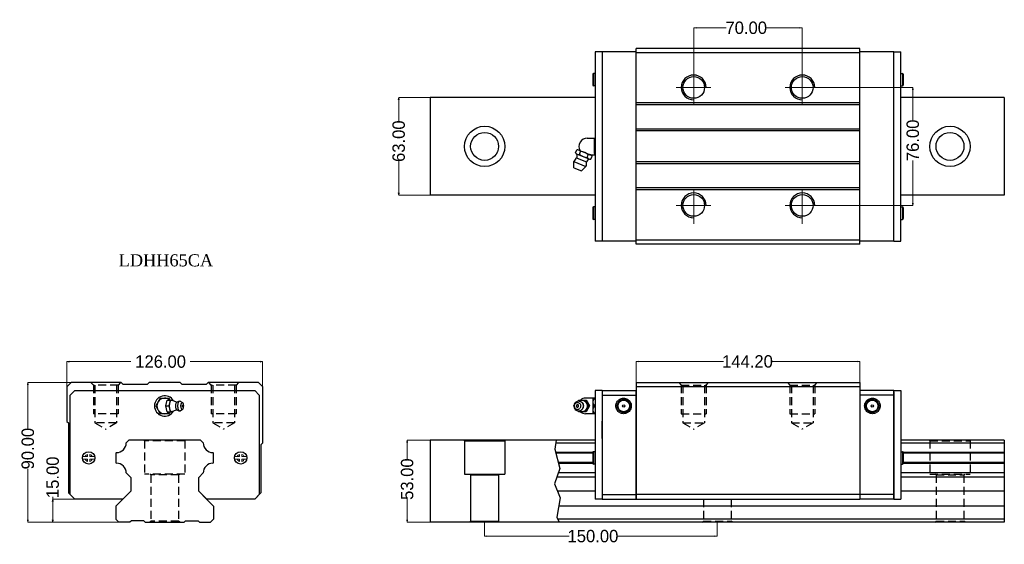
# Model space of a CAD drawing. Extents: x -98 to 537, y -29 to 309.
import ezdxf

# ---------------------------------------------------------------- set-up
doc = ezdxf.new("R2010")
doc.units = 0
doc.header["$LTSCALE"] = 3
doc.header["$MEASUREMENT"] = 0
doc.header["$PDSIZE"] = 0.001
doc.linetypes.add('CENTER2', pattern=[28.575, 19.05, -3.175, 3.175, -3.175])
doc.linetypes.add('DASHED2', pattern=[9.525, 6.35, -3.175])
doc.layers.get('0').update_dxf_attribs({"linetype": 'CONTINUOUS'})
doc.layers.get('Defpoints').update_dxf_attribs({"linetype": 'CONTINUOUS'})
doc.layers.add('\\M+2A4A4\\M+2A4DF\\M+2BD75', color=4, linetype='CENTER2', lineweight=20)
doc.layers.add('\\M+2ABFC\\M+2BD75', color=3, linetype='CONTINUOUS', lineweight=15)
doc.layers.add('\\M+2ABD8\\M+2BA63\\M+2BD75', color=1, linetype='CONTINUOUS')
doc.layers.add('\\M+2B5EA\\M+2BD75', color=6, linetype='DASHED2', plot=False)
doc.dimstyles.new('line3.0', dxfattribs={"dimtxt": 8, "dimasz": 1.5, "dimexe": 0, "dimexo": 0, "dimgap": 0.09, "dimtad": 0, "dimzin": 0, "dimdsep": 46, "dimtxsty": 'Standard', "dimblk": 'OPEN', "dimcen": 0.09, "dimclrd": 5, "dimclre": 5, "dimclrt": 2, "dimazin": 0, "dimtfac": 1, "dimtmove": 0, "dimatfit": 3, "dimldrblk": 'OPEN', "dimfxl": 0, "dimtolj": 1, "dimtzin": 0, "dimlwd": 0, "dimlwe": 0, "dimarcsym": 0})

# ---------------------------------------------------------------- blocks, each defined once
blk = doc.blocks.new('_Open')
at = {"color": 0, "linetype": 'ByBlock', "lineweight": -2}
for p, q in [((-1, 0.17), (0, 0)), ((-1, -0.17), (0, 0)), ((0, 0), (-1, 0))]:
    blk.add_line(p, q, dxfattribs=at)
blk = doc.blocks.new('*D3')
at = {"layer": '\\M+2ABFC\\M+2BD75', "color": 5, "lineweight": 0}
for p, q in [((-67.56, 63.8), (-67.56, 88.54)), ((-66.06, 88.54), (-26.34, 88.54)), ((56.94, 88.54), (11.94, 88.54)), ((58.44, 63.8), (58.44, 88.54))]:
    blk.add_line(p, q, dxfattribs=at)
at = {"layer": 'Defpoints', "color": 0}
for p in [(58.44, 88.54), (-67.56, 63.8), (58.44, 63.8)]:
    blk.add_point(p, dxfattribs=at)
at = {"layer": '\\M+2ABFC\\M+2BD75', "color": 5, "lineweight": 0, "xscale": 1.5, "yscale": 1.5, "zscale": 1.5, "rotation": 180}
blk.add_blockref('_Open', (-67.56, 88.54), dxfattribs=at)
at = {"layer": '\\M+2ABFC\\M+2BD75', "color": 5, "lineweight": 0, "xscale": 1.5, "yscale": 1.5, "zscale": 1.5}
blk.add_blockref('_Open', (58.44, 88.54), dxfattribs=at)
at = {"layer": '\\M+2ABFC\\M+2BD75', "color": 2, "insert": (-7.2, 88.54), "char_height": 8, "attachment_point": 5}
blk.add_mtext('\\A1;126.00', dxfattribs=at)
blk = doc.blocks.new('*D4')
at = {"layer": '\\M+2ABFC\\M+2BD75', "color": 5, "lineweight": 0}
for p, q in [((-76.75, 0), (-76.75, 1.5)), ((-47.06, 0), (-76.75, 0)), ((-76.75, -13.5), (-76.75, -1.5)), ((-30.56, -15), (-76.75, -15))]:
    blk.add_line(p, q, dxfattribs=at)
at = {"layer": 'Defpoints', "color": 0}
for p in [(-76.75, 0), (-47.06, 0), (-30.56, -15)]:
    blk.add_point(p, dxfattribs=at)
at = {"layer": '\\M+2ABFC\\M+2BD75', "color": 5, "lineweight": 0, "xscale": 1.5, "yscale": 1.5, "zscale": 1.5}
for p, rotation in [((-76.75, 0), 90), ((-76.75, -15), 270)]:
    blk.add_blockref('_Open', p, dxfattribs=dict(at, rotation=rotation))
at = {"layer": '\\M+2ABFC\\M+2BD75', "color": 2, "insert": (-76.75, 13.98), "char_height": 8, "attachment_point": 5, "rotation": 90}
blk.add_mtext('\\A1;15.00', dxfattribs=at)
blk = doc.blocks.new('*D5')
at = {"layer": '\\M+2ABFC\\M+2BD75', "color": 5, "lineweight": 0}
for p, q in [((-59.07, 75), (-92.78, 75)), ((-92.78, 73.5), (-92.78, 45.41)), ((-92.78, -13.5), (-92.78, 19.54)), ((-30.56, -15), (-92.78, -15))]:
    blk.add_line(p, q, dxfattribs=at)
at = {"layer": 'Defpoints', "color": 0}
for p in [(-92.78, 75), (-59.07, 75), (-30.56, -15)]:
    blk.add_point(p, dxfattribs=at)
at = {"layer": '\\M+2ABFC\\M+2BD75', "color": 5, "lineweight": 0, "xscale": 1.5, "yscale": 1.5, "zscale": 1.5}
for p, rotation in [((-92.78, 75), 90), ((-92.78, -15), 270)]:
    blk.add_blockref('_Open', p, dxfattribs=dict(at, rotation=rotation))
at = {"layer": '\\M+2ABFC\\M+2BD75', "color": 2, "insert": (-92.78, 32.47), "char_height": 8, "attachment_point": 5, "rotation": 90}
blk.add_mtext('\\A1;90.00', dxfattribs=at)
blk = doc.blocks.new('*D6')
at = {"layer": '\\M+2ABFC\\M+2BD75', "color": 5, "lineweight": 0}
for p, q in [((166.66, 38), (151.73, 38)), ((151.73, 36.5), (151.73, 25.7)), ((151.73, -13.5), (151.73, -0.07)), ((166.66, -15), (151.73, -15))]:
    blk.add_line(p, q, dxfattribs=at)
at = {"layer": 'Defpoints', "color": 0}
for p in [(166.66, 38), (151.73, -15), (166.66, -15)]:
    blk.add_point(p, dxfattribs=at)
at = {"layer": '\\M+2ABFC\\M+2BD75', "color": 5, "lineweight": 0, "xscale": 1.5, "yscale": 1.5, "zscale": 1.5}
for p, rotation in [((151.73, 38), 90), ((151.73, -15), 270)]:
    blk.add_blockref('_Open', p, dxfattribs=dict(at, rotation=rotation))
at = {"layer": '\\M+2ABFC\\M+2BD75', "color": 2, "insert": (151.73, 12.82), "char_height": 8, "attachment_point": 5, "rotation": 90}
blk.add_mtext('\\A1;53.00', dxfattribs=at)
blk = doc.blocks.new('*D7')
at = {"layer": '\\M+2ABFC\\M+2BD75', "color": 5, "lineweight": 0}
for p, q in [((299.33, 61.98), (299.33, 88.64)), ((300.83, 88.64), (355.68, 88.64)), ((442.03, 88.64), (386.54, 88.64)), ((443.53, 61.98), (443.53, 88.64))]:
    blk.add_line(p, q, dxfattribs=at)
at = {"layer": 'Defpoints', "color": 0}
for p in [(443.53, 88.64), (299.33, 61.98), (443.53, 61.98)]:
    blk.add_point(p, dxfattribs=at)
at = {"layer": '\\M+2ABFC\\M+2BD75', "color": 5, "lineweight": 0, "xscale": 1.5, "yscale": 1.5, "zscale": 1.5, "rotation": 180}
blk.add_blockref('_Open', (299.33, 88.64), dxfattribs=at)
at = {"layer": '\\M+2ABFC\\M+2BD75', "color": 5, "lineweight": 0, "xscale": 1.5, "yscale": 1.5, "zscale": 1.5}
blk.add_blockref('_Open', (443.53, 88.64), dxfattribs=at)
at = {"layer": '\\M+2ABFC\\M+2BD75', "color": 2, "insert": (371.11, 88.64), "char_height": 8, "attachment_point": 5}
blk.add_mtext('\\A1;144.20', dxfattribs=at)
blk = doc.blocks.new('*D8')
at = {"layer": '\\M+2ABFC\\M+2BD75', "color": 5, "lineweight": 0}
for p, q in [((201.66, -14.3), (201.66, -23.93)), ((351.66, -14.3), (351.66, -23.93)), ((203.16, -23.93), (256.06, -23.93)), ((350.16, -23.93), (286.92, -23.93))]:
    blk.add_line(p, q, dxfattribs=at)
at = {"layer": 'Defpoints', "color": 0}
for p in [(201.66, -14.3), (351.66, -14.3), (351.66, -23.93)]:
    blk.add_point(p, dxfattribs=at)
at = {"layer": '\\M+2ABFC\\M+2BD75', "color": 5, "lineweight": 0, "xscale": 1.5, "yscale": 1.5, "zscale": 1.5, "rotation": 180}
blk.add_blockref('_Open', (201.66, -23.93), dxfattribs=at)
at = {"layer": '\\M+2ABFC\\M+2BD75', "color": 5, "lineweight": 0, "xscale": 1.5, "yscale": 1.5, "zscale": 1.5}
blk.add_blockref('_Open', (351.66, -23.93), dxfattribs=at)
at = {"layer": '\\M+2ABFC\\M+2BD75', "color": 2, "insert": (271.49, -23.93), "char_height": 8, "attachment_point": 5}
blk.add_mtext('\\A1;150.00', dxfattribs=at)
blk = doc.blocks.new('*D9')
at = {"layer": '\\M+2ABFC\\M+2BD75', "color": 5, "lineweight": 0}
for p, q in [((166.66, 258.74), (146.29, 258.74)), ((146.29, 257.24), (146.29, 243.51)), ((146.29, 197.24), (146.29, 217.68)), ((166.66, 195.74), (146.29, 195.74))]:
    blk.add_line(p, q, dxfattribs=at)
at = {"layer": 'Defpoints', "color": 0}
for p in [(166.66, 258.74), (146.29, 195.74), (166.66, 195.74)]:
    blk.add_point(p, dxfattribs=at)
at = {"layer": '\\M+2ABFC\\M+2BD75', "color": 5, "lineweight": 0, "xscale": 1.5, "yscale": 1.5, "zscale": 1.5}
for p, rotation in [((146.29, 258.74), 90), ((146.29, 195.74), 270)]:
    blk.add_blockref('_Open', p, dxfattribs=dict(at, rotation=rotation))
at = {"layer": '\\M+2ABFC\\M+2BD75', "color": 2, "insert": (146.29, 230.6), "char_height": 8, "attachment_point": 5, "rotation": 90}
blk.add_mtext('\\A1;63.00', dxfattribs=at)
blk = doc.blocks.new('*D10')
at = {"layer": '\\M+2ABFC\\M+2BD75', "color": 5, "lineweight": 0}
for p, q in [((336.43, 268.61), (336.43, 303.65)), ((337.93, 303.65), (357.35, 303.65)), ((404.93, 303.65), (383.25, 303.65)), ((406.43, 268.61), (406.43, 303.65))]:
    blk.add_line(p, q, dxfattribs=at)
at = {"layer": 'Defpoints', "color": 0}
for p in [(406.43, 303.65), (336.43, 268.61), (406.43, 268.61)]:
    blk.add_point(p, dxfattribs=at)
at = {"layer": '\\M+2ABFC\\M+2BD75', "color": 5, "lineweight": 0, "xscale": 1.5, "yscale": 1.5, "zscale": 1.5, "rotation": 180}
blk.add_blockref('_Open', (336.43, 303.65), dxfattribs=at)
at = {"layer": '\\M+2ABFC\\M+2BD75', "color": 5, "lineweight": 0, "xscale": 1.5, "yscale": 1.5, "zscale": 1.5}
blk.add_blockref('_Open', (406.43, 303.65), dxfattribs=at)
at = {"layer": '\\M+2ABFC\\M+2BD75', "color": 2, "insert": (370.3, 303.65), "char_height": 8, "attachment_point": 5}
blk.add_mtext('\\A1;70.00', dxfattribs=at)
blk = doc.blocks.new('*D11')
at = {"layer": '\\M+2ABFC\\M+2BD75', "color": 5, "lineweight": 0}
for p, q in [((409.26, 265.24), (477.68, 265.24)), ((477.68, 263.74), (477.68, 244.09)), ((477.68, 190.74), (477.68, 218.19)), ((409.26, 189.24), (477.68, 189.24))]:
    blk.add_line(p, q, dxfattribs=at)
at = {"layer": 'Defpoints', "color": 0}
for p in [(409.26, 265.24), (409.26, 189.24), (477.68, 189.24)]:
    blk.add_point(p, dxfattribs=at)
at = {"layer": '\\M+2ABFC\\M+2BD75', "color": 5, "lineweight": 0, "xscale": 1.5, "yscale": 1.5, "zscale": 1.5}
for p, rotation in [((477.68, 265.24), 90), ((477.68, 189.24), 270)]:
    blk.add_blockref('_Open', p, dxfattribs=dict(at, rotation=rotation))
at = {"layer": '\\M+2ABFC\\M+2BD75', "color": 2, "insert": (477.68, 231.14), "char_height": 8, "attachment_point": 5, "rotation": 90}
blk.add_mtext('\\A1;76.00', dxfattribs=at)

msp = doc.modelspace()

# ---------------------------------------------------------------- linework, layer by layer
for p, q in [((299.332, 288.244), (272.832, 288.244)), ((277.332, 288.244), (272.832, 288.244)), ((272.832, 288.244), (272.832, 166.244)), ((277.332, 288.244), (277.332, 166.244)), ((443.532, 290.244), (299.332, 290.244)), ((299.332, 164.244), (299.332, 290.244)), ((443.532, 287.644), (299.332, 287.644)), ((443.532, 164.244), (443.532, 290.244)), ((465.532, 288.244), (443.532, 288.244)), ((465.532, 166.244), (465.532, 288.244)), ((465.532, 288.244), (470.032, 288.244)), ((470.032, 166.244), (470.032, 288.244)), ((271.332, 273.744), (271.332, 266.744)), ((272.832, 274.244), (271.832, 274.244)), ((271.832, 274.244), (271.832, 266.244)), ((470.032, 274.244), (471.032, 274.244)), ((471.032, 274.244), (471.032, 266.244)), ((471.532, 273.744), (471.532, 266.744)), ((272.832, 266.244), (271.832, 266.244)), ((470.032, 266.244), (471.032, 266.244)), ((166.657, 258.744), (166.657, 195.744)), ((272.847, 258.744), (166.657, 258.744)), ((443.532, 255.244), (299.332, 255.244)), ((443.532, 254.044), (299.332, 254.044)), ((536.657, 258.744), (470.032, 258.744)), ((536.657, 258.744), (536.657, 195.744)), ((443.532, 238.444), (299.332, 238.444)), ((443.532, 237.244), (299.332, 237.244)), ((267.795, 232.577), (272.69, 232.577)), ((272.593, 222.644), (272.593, 231.844)), ((260.286, 223.138), (261.048, 224.979)), ((261.374, 222.259), (268.811, 219.178)), ((262.439, 224.832), (269.877, 221.751)), ((262.765, 222.111), (263.527, 223.953)), ((259.26, 217.504), (266.943, 214.321)), ((259.26, 213.461), (259.26, 217.504)), ((261.34, 219.673), (267.253, 217.224)), ((267.723, 220.057), (268.486, 221.899)), ((269.307, 221.911), (272.69, 221.911)), ((270.202, 219.03), (270.965, 220.872)), ((443.532, 217.244), (299.332, 217.244)), ((443.532, 216.044), (299.332, 216.044)), ((259.26, 213.461), (264.084, 211.463)), ((264.084, 211.463), (266.943, 214.321)), ((443.532, 200.444), (299.332, 200.444)), ((443.532, 199.244), (299.332, 199.244)), ((272.847, 195.744), (166.657, 195.744)), ((536.657, 195.744), (470.032, 195.744)), ((271.332, 187.744), (271.332, 180.744)), ((272.832, 188.244), (271.832, 188.244)), ((271.832, 188.244), (271.832, 180.244)), ((470.032, 188.244), (471.032, 188.244)), ((471.032, 188.244), (471.032, 180.244)), ((471.532, 187.744), (471.532, 180.744)), ((272.832, 180.244), (271.832, 180.244)), ((470.032, 180.244), (471.032, 180.244)), ((299.332, 166.244), (272.832, 166.244)), ((443.532, 166.744), (299.332, 166.744)), ((465.532, 166.244), (443.532, 166.244)), ((465.532, 166.244), (470.032, 166.244)), ((443.532, 164.244), (299.332, 164.244)), ((277.332, 70), (272.832, 70)), ((272.832, 70), (272.832, 0)), ((277.332, 70), (277.332, 0)), ((277.332, 70), (299.332, 70)), ((465.532, 70), (443.532, 70)), ((465.532, 0), (465.532, 70)), ((465.532, 70), (470.032, 70)), ((470.032, 70), (470.032, 0)), ((277.332, 69), (277.332, 0)), ((277.332, 67), (299.332, 67)), ((465.532, 67), (443.532, 67)), ((465.532, 69), (465.532, 0)), ((277.332, 39), (277.332, 50.097)), ((271.332, 30), (271.332, 23)), ((272.832, 30.5), (271.832, 30.5)), ((271.832, 30.5), (271.832, 22.5)), ((470.032, 30.5), (471.032, 30.5)), ((471.032, 30.5), (471.032, 22.5)), ((471.532, 30), (471.532, 23)), ((272.832, 22.5), (271.832, 22.5)), ((470.032, 22.5), (471.032, 22.5)), ((277.332, 0), (272.832, 0)), ((277.332, 3), (299.332, 3)), ((277.332, 0), (299.332, 0)), ((465.532, 3), (443.532, 3)), ((465.532, 0), (443.532, 0)), ((465.532, 0), (470.032, 0)), ((-27.06, -15), (-34.061, -15)), ((-18.061, -14), (-26.06, -14)), ((-17.061, -15), (7.94, -15)), ((8.94, -14), (16.939, -14)), ((17.939, -15), (24.94, -15))]:
    msp.add_line(p, q)
at = {"ltscale": 0.27}
for p, q in [((-64.96, 75), (-67.56, 72.4)), ((-67.56, 72.4), (-67.56, 50)), ((-65.56, 67), (-62.56, 70)), ((-32.56, 75), (-64.96, 75)), ((-62.56, 70), (53.44, 70)), ((-32.56, 75), (-31.36, 73.8)), ((-15.76, 73.8), (-31.36, 73.8)), ((-14.56, 75), (-15.76, 73.8)), ((5.44, 75), (-14.56, 75)), ((5.44, 75), (6.64, 73.8)), ((22.24, 73.8), (6.64, 73.8)), ((23.44, 75), (22.24, 73.8)), ((55.94, 75), (23.44, 75)), ((53.44, 70), (56.44, 67)), ((58.44, 72.5), (55.94, 75)), ((58.44, 72.5), (58.44, 36)), ((299.332, 75), (443.532, 75)), ((299.332, 75), (299.332, 0)), ((299.332, 72.5), (443.532, 72.5)), ((299.332, 0), (299.332, 70)), ((443.532, 75), (443.532, 0)), ((443.532, 70), (443.532, 0)), ((-65.56, 3), (-65.56, 67)), ((-7.447, 65), (-10.334, 60)), ((-7.447, 65), (-1.674, 65)), ((-3.762, 60), (-2.933, 63.75)), ((-2.933, 63.75), (0.834, 63.75)), ((-0.952, 63.75), (-1.674, 65)), ((-1.651, 60), (-0.823, 63.75)), ((-0.544, 63.464), (-0.274, 63.678)), ((-0.274, 63.678), (0.006, 63.75)), ((0.006, 63.75), (0.286, 63.678)), ((0.286, 63.678), (2.788, 62.546)), ((0.913, 63.394), (0.834, 63.75)), ((56.44, 67), (56.44, 3)), ((262.337, 63.75), (262.029, 63.173)), ((262.337, 63.75), (267.212, 63.75)), ((263.011, 63.465), (263.661, 63.678)), ((263.661, 63.678), (264.337, 63.75)), ((264.337, 63.75), (265.013, 63.678)), ((265.013, 63.678), (265.663, 63.465)), ((266.337, 63.75), (268.338, 60)), ((272.832, 65), (266.746, 65)), ((267.212, 63.75), (269.212, 60)), ((271.432, 65), (271.432, 55)), ((-10.334, 60), (-7.447, 55)), ((-3.762, 60), (-1.651, 60)), ((-2.933, 56.25), (-3.762, 60)), ((-0.823, 56.25), (-1.651, 60)), ((-1.429, 60), (-1.402, 60.732)), ((-1.402, 59.268), (-1.429, 60)), ((-1.402, 60.732), (-1.32, 61.435)), ((-1.32, 58.565), (-1.402, 59.268)), ((-1.32, 61.435), (-1.188, 62.083)), ((-1.188, 57.917), (-1.32, 58.565)), ((-1.188, 62.083), (-1.009, 62.652)), ((-1.009, 57.348), (-1.188, 57.917)), ((-1.009, 62.652), (-0.792, 63.118)), ((-0.792, 56.882), (-1.009, 57.348)), ((-0.792, 63.118), (-0.544, 63.464)), ((0.286, 56.322), (2.788, 57.454)), ((2.543, 60), (2.561, 60.476)), ((2.561, 59.524), (2.543, 60)), ((2.561, 60.476), (2.614, 60.933)), ((2.614, 59.067), (2.561, 59.524)), ((2.614, 60.933), (2.7, 61.355)), ((2.7, 58.645), (2.614, 59.067)), ((2.817, 58.275), (2.7, 58.645)), ((2.7, 61.355), (2.817, 61.725)), ((2.788, 62.546), (3.089, 62.423)), ((2.788, 57.454), (3.089, 57.577)), ((2.817, 61.725), (2.958, 62.028)), ((2.958, 57.972), (2.817, 58.275)), ((2.958, 62.028), (3.119, 62.253)), ((3.119, 57.746), (2.958, 57.972)), ((3.029, 57.58), (3.089, 57.577)), ((3.089, 62.423), (3.358, 62.434)), ((3.089, 57.577), (3.358, 57.566)), ((3.119, 62.253), (3.295, 62.392)), ((3.119, 57.746), (3.294, 57.608)), ((3.294, 57.608), (3.358, 57.566)), ((3.295, 62.392), (3.358, 62.434)), ((3.358, 62.434), (4.05, 62.891)), ((3.358, 57.566), (4.05, 57.109)), ((3.839, 62.723), (4.05, 62.891)), ((3.923, 60), (3.947, 60.623)), ((3.947, 59.377), (3.923, 60)), ((3.947, 60.623), (4.016, 61.221)), ((4.016, 58.778), (3.947, 59.377)), ((4.016, 61.221), (4.129, 61.773)), ((4.129, 58.227), (4.016, 58.778)), ((4.05, 62.891), (4.458, 63.096)), ((4.129, 61.773), (4.281, 62.257)), ((4.281, 57.743), (4.129, 58.227)), ((4.281, 62.257), (4.466, 62.654)), ((4.466, 57.346), (4.281, 57.743)), ((4.458, 63.096), (4.694, 63.157)), ((4.466, 62.654), (4.677, 62.949)), ((4.677, 57.051), (4.466, 57.346)), ((4.677, 62.949), (4.906, 63.13)), ((4.694, 63.157), (5.145, 63.192)), ((4.906, 63.13), (5.145, 63.192)), ((5.145, 63.192), (5.383, 63.13)), ((5.383, 63.13), (6.946, 62.196)), ((5.383, 56.869), (6.946, 57.803)), ((5.922, 60), (5.938, 60.437)), ((5.938, 59.563), (5.922, 60)), ((5.938, 60.437), (5.987, 60.857)), ((5.987, 59.143), (5.938, 59.563)), ((5.987, 60.857), (6.066, 61.244)), ((6.066, 58.756), (5.987, 59.143)), ((6.066, 61.244), (6.173, 61.584)), ((6.173, 58.416), (6.066, 58.756)), ((6.173, 61.584), (6.303, 61.862)), ((6.303, 58.138), (6.173, 58.416)), ((6.303, 61.862), (6.451, 62.069)), ((6.451, 57.931), (6.303, 58.138)), ((6.436, 57.952), (6.438, 57.953)), ((6.451, 62.069), (6.612, 62.196)), ((6.451, 57.931), (6.612, 57.803)), ((6.612, 62.196), (6.779, 62.239)), ((6.612, 57.803), (6.779, 57.76)), ((6.779, 62.239), (6.946, 62.196)), ((6.779, 57.76), (6.946, 57.803)), ((6.946, 62.196), (7.107, 62.069)), ((6.946, 57.803), (7.107, 57.931)), ((7.255, 61.862), (7.107, 62.069)), ((7.107, 57.931), (7.255, 58.138)), ((7.385, 61.584), (7.255, 61.862)), ((7.255, 58.138), (7.385, 58.416)), ((7.491, 61.244), (7.385, 61.584)), ((7.385, 58.416), (7.491, 58.756)), ((7.571, 60.857), (7.491, 61.244)), ((7.491, 58.756), (7.571, 59.143)), ((7.619, 60.437), (7.571, 60.857)), ((7.571, 59.143), (7.619, 59.563)), ((7.636, 60), (7.619, 60.437)), ((7.619, 59.563), (7.636, 60)), ((259.316, 60.623), (259.26, 60)), ((259.26, 60), (259.316, 59.377)), ((259.484, 61.221), (259.316, 60.623)), ((259.316, 59.377), (259.484, 58.779)), ((259.502, 60.437), (259.463, 60)), ((259.463, 60), (259.502, 59.563)), ((259.757, 61.773), (259.484, 61.221)), ((259.484, 58.779), (259.757, 58.227)), ((259.62, 60.857), (259.502, 60.437)), ((259.502, 59.563), (259.62, 59.143)), ((259.811, 61.244), (259.62, 60.857)), ((259.62, 59.143), (259.811, 58.756)), ((260.123, 62.257), (259.757, 61.773)), ((259.757, 58.227), (260.123, 57.743)), ((260.069, 61.584), (259.811, 61.244)), ((259.811, 58.756), (260.069, 58.416)), ((260.069, 61.584), (260.382, 61.862)), ((260.069, 58.416), (260.382, 58.138)), ((260.123, 62.257), (260.57, 62.654)), ((260.123, 57.743), (260.57, 57.346)), ((260.382, 61.862), (260.74, 62.069)), ((260.382, 58.138), (260.74, 57.931)), ((260.57, 62.654), (261.08, 62.949)), ((260.57, 57.346), (261.08, 57.051)), ((260.707, 62.05), (260.711, 62.048)), ((260.707, 57.95), (260.711, 57.952)), ((260.74, 62.069), (261.128, 62.197)), ((260.74, 57.931), (261.128, 57.803)), ((261.08, 62.949), (261.633, 63.13)), ((261.128, 62.197), (261.532, 62.24)), ((261.128, 57.803), (261.532, 57.76)), ((261.532, 62.24), (261.935, 62.197)), ((261.532, 57.76), (261.935, 57.803)), ((261.633, 63.13), (262.209, 63.192)), ((261.935, 62.197), (262.323, 62.069)), ((261.935, 57.803), (262.323, 57.931)), ((262.209, 63.192), (262.784, 63.13)), ((262.323, 62.069), (262.681, 61.862)), ((262.323, 57.931), (262.681, 58.138)), ((262.488, 63.162), (263.011, 63.465)), ((262.681, 61.862), (262.995, 61.584)), ((262.681, 58.138), (262.995, 58.416)), ((262.784, 63.13), (263.337, 62.949)), ((262.784, 63.13), (262.964, 63.096)), ((262.964, 63.096), (263.512, 62.917)), ((262.995, 61.584), (263.252, 61.244)), ((263.252, 58.756), (262.995, 58.416)), ((263.252, 61.244), (263.443, 60.857)), ((263.443, 59.143), (263.252, 58.756)), ((263.337, 62.949), (263.847, 62.654)), ((263.337, 57.051), (263.847, 57.346)), ((263.443, 60.857), (263.561, 60.437)), ((263.561, 59.563), (263.443, 59.143)), ((263.512, 62.917), (264.016, 62.625)), ((263.512, 57.083), (264.016, 57.375)), ((263.561, 60.437), (263.601, 60)), ((263.601, 60), (263.561, 59.563)), ((263.847, 62.654), (264.294, 62.257)), ((263.847, 57.346), (264.294, 57.743)), ((264.016, 62.625), (264.458, 62.232)), ((264.016, 57.375), (264.458, 57.768)), ((264.294, 62.257), (264.66, 61.773)), ((264.66, 58.227), (264.294, 57.743)), ((264.458, 62.232), (264.82, 61.754)), ((264.82, 58.246), (264.458, 57.768)), ((264.66, 61.773), (264.933, 61.221)), ((264.933, 58.779), (264.66, 58.227)), ((264.82, 61.754), (265.09, 61.208)), ((265.09, 58.792), (264.82, 58.246)), ((264.933, 61.221), (265.101, 60.623)), ((265.101, 59.377), (264.933, 58.779)), ((265.09, 61.208), (265.256, 60.616)), ((265.256, 59.384), (265.09, 58.792)), ((265.101, 60.623), (265.157, 60)), ((265.157, 60), (265.101, 59.377)), ((265.256, 60.616), (265.312, 60)), ((265.312, 60), (265.256, 59.384)), ((265.663, 63.465), (266.262, 63.118)), ((266.262, 63.118), (266.787, 62.652)), ((266.262, 56.882), (266.787, 57.348)), ((268.338, 60), (266.337, 56.25)), ((266.787, 62.652), (267.218, 62.083)), ((267.218, 57.917), (266.787, 57.348)), ((269.212, 60), (267.212, 56.25)), ((267.218, 62.083), (267.538, 61.435)), ((267.538, 58.565), (267.218, 57.917)), ((267.538, 61.435), (267.735, 60.732)), ((267.735, 59.268), (267.538, 58.565)), ((267.735, 60.732), (267.802, 60)), ((267.802, 60), (267.735, 59.268)), ((268.338, 60), (269.212, 60)), ((272.407, 60), (272.832, 60)), ((-1.674, 55), (-7.447, 55)), ((-2.933, 56.25), (0.834, 56.25)), ((-0.952, 56.25), (-1.674, 55)), ((-0.544, 56.535), (-0.792, 56.882)), ((-0.544, 56.535), (-0.274, 56.322)), ((-0.274, 56.322), (0.006, 56.25)), ((0.006, 56.25), (0.286, 56.322)), ((0.834, 56.25), (0.913, 56.606)), ((4.05, 57.109), (4.458, 56.904)), ((4.458, 56.904), (4.694, 56.843)), ((4.677, 57.051), (4.906, 56.869)), ((4.694, 56.843), (5.145, 56.808)), ((4.906, 56.869), (5.145, 56.808)), ((5.145, 56.808), (5.383, 56.869)), ((261.08, 57.051), (261.633, 56.87)), ((261.633, 56.87), (262.209, 56.808)), ((262.029, 56.827), (262.337, 56.25)), ((262.209, 56.808), (262.784, 56.87)), ((267.212, 56.25), (262.337, 56.25)), ((262.488, 56.838), (263.011, 56.535)), ((262.784, 56.87), (263.337, 57.051)), ((262.784, 56.87), (262.964, 56.904)), ((262.964, 56.904), (263.512, 57.083)), ((263.011, 56.535), (263.661, 56.322)), ((263.661, 56.322), (264.337, 56.25)), ((264.337, 56.25), (265.013, 56.322)), ((265.013, 56.322), (265.663, 56.535)), ((265.663, 56.535), (266.262, 56.882)), ((272.832, 55), (266.746, 55)), ((-67.56, 50), (-66.56, 49)), ((-66.56, 49), (-66.56, 3.999)), ((-27.66, 37.9), (-29.374, 36.186)), ((-27.66, 37.9), (-29.374, 36.186)), ((18.54, 37.9), (-27.66, 37.9)), ((18.54, 37.9), (-27.66, 37.9)), ((20.253, 36.186), (18.54, 37.9)), ((20.253, 36.186), (18.54, 37.9)), ((58.44, 36), (57.44, 35)), ((57.44, 35), (57.44, 4)), ((272.832, 38), (166.657, 38)), ((166.657, 38), (166.657, -15)), ((188.657, 37.6), (188.426, 38)), ((188.657, 37.6), (214.657, 37.6)), ((188.657, 37.6), (188.657, 16)), ((214.657, 37.6), (214.888, 38)), ((214.657, 37.6), (214.657, 16)), ((272.832, 36.086), (247.522, 36.086)), ((536.657, 38), (470.032, 38)), ((536.657, 36.086), (470.032, 36.086)), ((536.657, 38), (536.657, -15)), ((-35.613, 29.947), (-35.96, 29.6)), ((-35.613, 29.947), (-35.96, 29.6)), ((-35.96, 29.6), (-35.96, 23.4)), ((-35.96, 29.6), (-35.96, 23.4)), ((26.84, 29.6), (26.493, 29.947)), ((26.84, 29.6), (26.493, 29.947)), ((26.84, 23.4), (26.84, 29.6)), ((26.84, 23.4), (26.84, 29.6)), ((271.334, 30.048), (247.555, 30.048)), ((271.332, 29.5), (247.695, 29.5)), ((536.657, 30.048), (471.529, 30.048)), ((536.657, 29.5), (471.532, 29.5)), ((-35.96, 23.4), (-35.614, 23.054)), ((-35.96, 23.4), (-35.614, 23.054)), ((26.494, 23.054), (26.84, 23.4)), ((26.494, 23.054), (26.84, 23.4)), ((271.332, 23.5), (249.226, 23.5)), ((271.334, 22.953), (249.365, 22.953)), ((536.657, 22.953), (471.53, 22.953)), ((536.657, 23.5), (471.532, 23.5)), ((-29.374, 16.814), (-26.46, 13.9)), ((-29.374, 16.814), (-26.46, 13.9)), ((-26.46, 13.9), (-26.46, 5.1)), ((-26.46, 13.9), (-26.46, 5.1)), ((17.34, 13.9), (20.253, 16.814)), ((17.34, 13.9), (20.253, 16.814)), ((17.34, 5.1), (17.34, 13.9)), ((17.34, 5.1), (17.34, 13.9)), ((188.657, 16), (214.657, 16)), ((192.657, 15.5), (192.157, 16)), ((192.657, 15.5), (210.657, 15.5)), ((192.657, 15.5), (192.657, -14.3)), ((210.657, 15.5), (211.157, 16)), ((210.657, 15.5), (210.657, -14.3)), ((272.832, 14), (248.203, 14)), ((272.832, 16.914), (249.224, 16.914)), ((536.657, 16.914), (470.032, 16.914)), ((536.657, 14), (470.032, 14)), ((-62.561, 0), (-66.56, 3.999)), ((-62.56, 0), (-65.56, 3)), ((-26.46, 5.1), (-36.06, -4.5)), ((-26.46, 5.1), (-31.56, 0)), ((22.44, 0), (17.34, 5.1)), ((26.94, -4.5), (17.34, 5.1)), ((57.44, 4), (53.44, 0)), ((56.44, 3), (53.44, 0)), ((272.832, 5), (248.751, 5)), ((443.532, 3), (299.332, 3)), ((299.332, 0), (443.532, 0)), ((536.657, 5), (470.032, 5)), ((-31.56, 0), (-62.561, 0)), ((-36.06, -4.5), (-36.06, -13)), ((53.44, 0), (22.44, 0)), ((26.94, -4.5), (26.94, -13)), ((536.657, -4.5), (249.5, -4.5)), ((-36.06, -13), (-34.061, -15)), ((-26.06, -14), (-27.06, -15)), ((-18.061, -14), (-17.061, -15)), ((8.94, -14), (7.94, -15)), ((16.939, -14), (17.939, -15)), ((26.94, -13), (24.94, -15)), ((536.657, -15), (166.657, -15)), ((191.957, -15), (192.657, -14.3)), ((192.657, -14.3), (210.657, -14.3)), ((211.357, -15), (210.657, -14.3)), ((536.657, -13), (248.836, -13))]:
    msp.add_line(p, q, dxfattribs=at)
for points in [[(6.629, 60), (6.671, 59.729), (6.712, 59.65), (6.758, 59.613), (6.801, 59.613), (6.846, 59.651), (6.885, 59.726), (6.922, 59.888), (6.928, 60), (6.886, 60.271), (6.845, 60.35), (6.8, 60.387), (6.757, 60.386), (6.711, 60.349), (6.672, 60.274), (6.636, 60.111), (6.629, 60)], [(262.271, 60), (262.23, 60.263), (262.175, 60.395), (262.096, 60.517), (261.996, 60.622), (261.882, 60.704), (261.76, 60.761), (261.594, 60.797), (261.44, 60.794), (261.306, 60.762), (261.161, 60.692), (261.023, 60.58), (260.913, 60.437), (260.842, 60.287), (260.807, 60.158), (260.793, 60), (260.834, 59.737), (260.889, 59.605), (260.968, 59.483), (261.067, 59.378), (261.181, 59.296), (261.304, 59.239), (261.469, 59.203), (261.623, 59.206), (261.757, 59.238), (261.902, 59.308), (262.04, 59.42), (262.151, 59.563), (262.221, 59.713), (262.256, 59.842), (262.271, 60)]]:
    msp.add_lwpolyline(points, dxfattribs=at)
for centre, radius in [((336.432, 265.244), 7), ((406.432, 265.244), 7), ((201.657, 227.244), 13), ((201.657, 227.244), 9), ((501.657, 227.244), 13), ((501.657, 227.244), 9), ((336.432, 189.244), 7), ((406.432, 189.244), 7), ((291.332, 60), 3.725), ((451.532, 60), 3.725), ((291.332, 60), 0.75), ((451.532, 60), 0.75)]:
    msp.add_circle(centre, radius)
for centre in [(-53.56, 26.5), (44.44, 26.5)]:
    msp.add_circle(centre, 4, dxfattribs=at)
for centre, radius, start, end in [((271.832, 273.744), 0.5, 90, 180), ((471.032, 273.744), 0.5, 0, 90), ((271.832, 266.744), 0.5, 180, 270), ((471.032, 266.744), 0.5, 270, 0), ((267.795, 227.244), 5.333, 90, 210.835205), ((275.418, 231.844), 2.825, 156.286535, 203.713465), ((283.216, 227.244), 10.623, 167.834941, 192.165059), ((262.32, 224.543), 2.472, 214.63278, 280.36722), ((258.587, 220.899), 2.746, 335.847901, 45.847901), ((261.493, 222.548), 2.472, 34.63278, 100.36722), ((262.601, 214.704), 9.295, 50.72135, 84.27865), ((275.418, 222.644), 2.825, 156.286535, 203.713465), ((262.918, 216.426), 3.814, 118.586486, 163.586486), ((268.649, 229.306), 9.295, 230.72135, 264.27865), ((263.594, 216.146), 3.814, 331.413514, 16.413514), ((269.819, 216.246), 2.746, 89.152099, 159.152099), ((269.757, 221.462), 2.472, 214.63278, 280.36722), ((268.93, 219.467), 2.472, 34.63278, 100.36722), ((271.832, 187.744), 0.5, 90, 180), ((471.032, 187.744), 0.5, 0, 90), ((271.832, 180.744), 0.5, 180, 270), ((471.032, 180.744), 0.5, 270, 0), ((271.832, 30), 0.5, 90, 180), ((471.032, 30), 0.5, 0, 90), ((271.832, 23), 0.5, 180, 270), ((471.032, 23), 0.5, 270, 0)]:
    msp.add_arc(centre, radius, start, end)
for centre, radius, start, end in [((-4.56, 60), 6.563, 30.243178, 329.756571), ((-4.56, 60), 5, 48.590258, 311.409502), ((266.746, 60), 5, 90, 131.409622), ((275.124, 62.5), 3.693, 137.388598, 222.611402), ((275.124, 57.5), 3.693, 137.388598, 222.611402), ((266.746, 60), 5, 228.590378, 270), ((-35.574, 36.147), 6.2, 269.636123, 0.363877), ((-35.574, 36.147), 6.2, 269.636123, 0.363877), ((26.453, 36.147), 6.2, 179.636123, 270.363877), ((26.453, 36.147), 6.2, 179.636123, 270.363877), ((-35.574, 16.854), 6.2, 359.626941, 90.373059), ((-35.574, 16.854), 6.2, 359.626941, 90.373059), ((26.453, 16.854), 6.2, 89.626941, 180.373059), ((26.453, 16.854), 6.2, 89.626941, 180.373059)]:
    msp.add_arc(centre, radius, start, end, dxfattribs=at)
for points in [[(286.246, 60), (286.413, 61.282), (286.905, 62.481), (287.694, 63.513), (288.729, 64.313), (289.938, 64.821), (291.244, 64.992), (292.547, 64.819), (293.756, 64.31), (294.788, 63.511), (295.576, 62.478), (296.067, 61.281), (296.234, 60)], [(287.134, 60), (287.225, 60.87), (287.495, 61.703), (287.933, 62.463), (288.519, 63.116), (289.23, 63.634), (290.033, 63.992), (290.892, 64.175), (291.769, 64.175), (292.628, 63.992), (293.433, 63.634), (294.144, 63.116), (294.731, 62.463), (295.168, 61.703), (295.438, 60.87), (295.529, 60)], [(446.629, 60), (446.797, 61.281), (447.288, 62.478), (448.076, 63.511), (449.107, 64.31), (450.316, 64.819), (451.62, 64.992), (452.925, 64.821), (454.135, 64.313), (455.169, 63.513), (455.958, 62.481), (456.45, 61.282), (456.618, 60)], [(447.334, 60), (447.425, 60.87), (447.695, 61.703), (448.133, 62.463), (448.719, 63.116), (449.431, 63.634), (450.235, 63.992), (451.094, 64.175), (451.971, 64.175), (452.83, 63.992), (453.634, 63.634), (454.345, 63.116), (454.931, 62.463), (455.368, 61.703), (455.638, 60.87), (455.729, 60)], [(296.234, 60), (296.067, 58.719), (295.576, 57.522), (294.788, 56.489), (293.757, 55.69), (292.548, 55.181), (291.244, 55.008), (289.939, 55.179), (288.729, 55.687), (287.694, 56.486), (286.905, 57.519), (286.413, 58.718), (286.246, 60)], [(295.529, 60), (295.438, 59.13), (295.168, 58.297), (294.731, 57.537), (294.145, 56.884), (293.434, 56.366), (292.63, 56.008), (291.771, 55.825), (290.894, 55.825), (290.035, 56.008), (289.231, 56.366), (288.519, 56.884), (287.933, 57.537), (287.495, 58.297), (287.225, 59.13), (287.134, 60)], [(456.618, 60), (456.45, 58.718), (455.958, 57.519), (455.169, 56.486), (454.134, 55.687), (452.925, 55.179), (451.619, 55.008), (450.315, 55.181), (449.107, 55.69), (448.075, 56.489), (447.288, 57.522), (446.797, 58.719), (446.629, 60)], [(455.729, 60), (455.638, 59.13), (455.368, 58.297), (454.931, 57.537), (454.344, 56.884), (453.633, 56.366), (452.828, 56.008), (451.969, 55.825), (451.092, 55.825), (450.233, 56.008), (449.43, 56.366), (448.719, 56.884), (448.133, 57.537), (447.695, 58.297), (447.425, 59.13), (447.334, 60)]]:
    msp.add_spline(points, degree=3)
for p in [(7.636, 60), (259.26, 60)]:
    msp.add_point(p)
at = {"layer": '\\M+2A4A4\\M+2A4DF\\M+2BD75'}
for p, q in [((336.432, 277.176), (336.432, 254.704)), ((406.432, 277.176), (406.432, 254.704)), ((347.396, 265.244), (325.096, 265.244)), ((395.467, 265.244), (417.768, 265.244)), ((336.432, 177.312), (336.432, 199.784)), ((406.432, 177.312), (406.432, 199.784)), ((347.396, 189.244), (325.096, 189.244)), ((395.467, 189.244), (417.768, 189.244))]:
    msp.add_line(p, q, dxfattribs=at)
at = {"layer": '\\M+2ABD8\\M+2BA63\\M+2BD75', "ltscale": 0.27}
for p, q in [((247.773, 38), (247.01, 32.184)), ((247.01, 32.184), (250.197, 19.692)), ((250.197, 19.692), (246.765, 9.895)), ((246.765, 9.895), (250.442, 0.832)), ((250.442, 0.832), (248.236, -11.66)), ((248.236, -11.66), (249.731, -15))]:
    msp.add_line(p, q, dxfattribs=at)
at = {"layer": '\\M+2ABD8\\M+2BA63\\M+2BD75'}
for centre in [(336.432, 265.244), (406.432, 265.244), (336.432, 189.244), (406.432, 189.244)]:
    msp.add_arc(centre, 8, 0, 270, dxfattribs=at)
at = {"layer": '\\M+2ABFC\\M+2BD75', "ltscale": 0.27}
for p, q in [((-54.363, 27.303), (-57.49, 27.303)), ((-54.363, 25.697), (-57.49, 25.697)), ((-54.363, 28.77), (-54.363, 27.303)), ((-54.363, 25.697), (-54.363, 24.229)), ((-52.758, 28.77), (-52.758, 27.303)), ((-52.758, 27.303), (-49.624, 27.303)), ((-52.758, 25.697), (-49.624, 25.697)), ((-52.758, 25.697), (-52.758, 24.229)), ((43.637, 27.303), (40.51, 27.303)), ((43.637, 25.697), (40.51, 25.697)), ((43.637, 28.77), (43.637, 27.303)), ((43.637, 25.697), (43.637, 24.229)), ((45.242, 28.77), (45.242, 27.303)), ((45.242, 27.303), (48.376, 27.303)), ((45.242, 25.697), (48.376, 25.697)), ((45.242, 25.697), (45.242, 24.229))]:
    msp.add_line(p, q, dxfattribs=at)
for centre in [(-53.56, 26.5), (44.44, 26.5)]:
    msp.add_circle(centre, 4, dxfattribs=at)
for centre, start, end in [((-53.56, 26.5), 109.471747, 160.528396), ((-53.56, 26.5), 199.470875, 250.529349), ((-53.56, 26.5), 19.472688, 70.529349), ((-53.56, 26.5), 289.471747, 340.530209), ((44.44, 26.5), 109.471747, 160.528396), ((44.44, 26.5), 199.470875, 250.529349), ((44.44, 26.5), 19.472688, 70.529349), ((44.44, 26.5), 289.471747, 340.530209)]:
    msp.add_arc(centre, 2.408, start, end, dxfattribs=at)
at = {"layer": '\\M+2B5EA\\M+2BD75', "ltscale": 0.27}
for p, q in [((-50.56, 73.4), (-52.16, 75)), ((-34.56, 73.4), (-50.56, 73.4)), ((-50.56, 73.4), (-50.56, 55)), ((-49.56, 73.4), (-49.56, 49)), ((-35.56, 73.4), (-35.56, 49)), ((-32.96, 75), (-34.56, 73.4)), ((-34.56, 73.4), (-34.56, 55)), ((25.44, 73.4), (23.84, 75)), ((41.44, 73.4), (25.44, 73.4)), ((25.44, 73.4), (25.44, 55)), ((26.44, 73.4), (26.44, 49)), ((40.44, 73.4), (40.44, 49)), ((43.04, 75), (41.44, 73.4)), ((41.44, 73.4), (41.44, 55)), ((326.832, 75), (328.432, 73.4)), ((328.432, 73.4), (344.432, 73.4)), ((328.432, 73.4), (328.432, 55)), ((329.432, 73.4), (329.432, 49)), ((343.432, 73.4), (343.432, 49)), ((344.432, 73.4), (346.032, 75)), ((344.432, 73.4), (344.432, 55)), ((396.832, 75), (398.432, 73.4)), ((398.432, 73.4), (414.432, 73.4)), ((398.432, 73.4), (398.432, 55)), ((399.432, 73.4), (399.432, 49)), ((413.432, 73.4), (413.432, 49)), ((414.432, 73.4), (416.032, 75)), ((414.432, 73.4), (414.432, 55)), ((-34.56, 55), (-50.56, 55)), ((41.44, 55), (25.44, 55)), ((328.432, 55), (344.432, 55)), ((398.432, 55), (414.432, 55)), ((-35.56, 49), (-49.56, 49)), ((-49.56, 49), (-42.56, 44.959)), ((-35.56, 49), (-42.56, 44.959)), ((40.44, 49), (26.44, 49)), ((26.44, 49), (33.44, 44.959)), ((40.44, 49), (33.44, 44.959)), ((329.432, 49), (343.432, 49)), ((329.432, 49), (336.432, 44.959)), ((343.432, 49), (336.432, 44.959)), ((399.432, 49), (413.432, 49)), ((399.432, 49), (406.432, 44.959)), ((413.432, 49), (406.432, 44.959)), ((-17.56, 37.6), (-17.734, 37.9)), ((8.44, 37.6), (-17.56, 37.6)), ((-17.56, 37.6), (-17.56, 16)), ((8.44, 37.6), (8.613, 37.9)), ((8.44, 37.6), (8.44, 16)), ((488.657, 37.6), (488.426, 38)), ((488.657, 37.6), (514.657, 37.6)), ((488.657, 37.6), (488.657, 16)), ((514.657, 37.6), (514.888, 38)), ((514.657, 37.6), (514.657, 16)), ((8.44, 16), (-17.56, 16)), ((-13.56, 15.5), (-14.06, 16)), ((-13.56, 15.5), (-13.56, -14.3)), ((4.44, 15.5), (-13.56, 15.5)), ((4.44, 15.5), (4.94, 16)), ((4.44, 15.5), (4.44, -14.3)), ((488.657, 16), (514.657, 16)), ((492.657, 15.5), (492.157, 16)), ((492.657, 15.5), (510.657, 15.5)), ((492.657, 15.5), (492.657, -14.3)), ((510.657, 15.5), (511.157, 16)), ((510.657, 15.5), (510.657, -14.3)), ((342.657, 0), (342.657, -14.3)), ((360.657, 0), (360.657, -14.3)), ((-14.26, -15), (-13.56, -14.3)), ((4.44, -14.3), (-13.56, -14.3)), ((5.14, -15), (4.44, -14.3)), ((341.957, -15), (342.657, -14.3)), ((342.657, -14.3), (360.657, -14.3)), ((361.357, -15), (360.657, -14.3)), ((491.957, -15), (492.657, -14.3)), ((492.657, -14.3), (510.657, -14.3)), ((511.357, -15), (510.657, -14.3))]:
    msp.add_line(p, q, dxfattribs=at)

# ---------------------------------------------------------------- texts
at = {"insert": (-34.205, 157.737), "char_height": 7.8, "width": 100.6095, "attachment_point": 1}
msp.add_mtext('\\A1;{\\fTimes New Roman|b0|i0|c0|p18;LDHH65CA}', dxfattribs=at)

# ---------------------------------------------------------------- dimensions: what is measured, and where the dimension line sits
at = {"layer": '\\M+2ABFC\\M+2BD75'}
for base, p1, p2, picture, middle in [((406.432, 303.652), (336.432, 268.607), (406.432, 268.607), '*D10', (370.303, 303.652)), ((58.44, 88.538), (-67.56, 63.803), (58.44, 63.803), '*D3', (-7.2, 88.538)), ((443.532, 88.642), (299.332, 61.98), (443.532, 61.98), '*D7', (371.111, 88.642)), ((351.657, -23.929), (201.657, -14.3), (351.657, -14.3), '*D8', (271.493, -23.929))]:
    dim = msp.add_linear_dim(base=base, p1=p1, p2=p2, dimstyle='line3.0', dxfattribs=at)
    dim.commit()
    dim.dimension.update_dxf_attribs({"geometry": picture, "text_midpoint": middle, "dimtype": 160})
for base, p1, p2, picture, middle in [((477.679, 189.244), (409.265, 265.244), (409.265, 189.244), '*D11', (477.679, 231.143)), ((146.288, 195.744), (166.657, 258.744), (166.657, 195.744), '*D9', (146.288, 230.596)), ((-92.784, 75), (-30.56, -15), (-59.069, 75), '*D5', (-92.784, 32.472)), ((151.727, -15), (166.657, 38), (166.657, -15), '*D6', (151.727, 12.818)), ((-76.752, 0), (-30.56, -15), (-47.061, 0), '*D4', (-76.752, 13.976))]:
    dim = msp.add_linear_dim(base=base, p1=p1, p2=p2, angle=90, dimstyle='line3.0', dxfattribs=at)
    dim.commit()
    dim.dimension.update_dxf_attribs({"geometry": picture, "text_midpoint": middle, "dimtype": 160})

doc.saveas('drawing.dxf')
